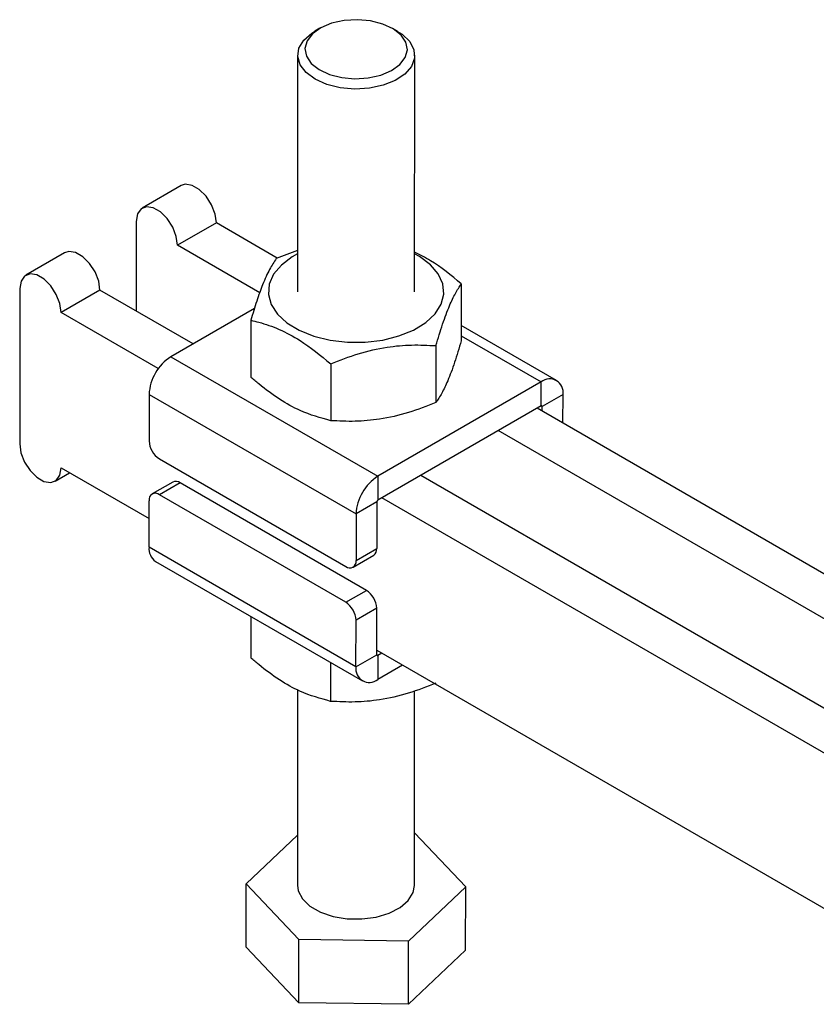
# Model space of a CAD drawing. Extents: x 28 to 407, y 19 to 290.
# Tile 8 of 11: x 226 to 280, y 223 to 290. Entities that reach past the tile are written whole.
import ezdxf

# ---------------------------------------------------------------- set-up
doc = ezdxf.new("R2010")
doc.units = 0
doc.layers.get('0').update_dxf_attribs({"linetype": 'CONTINUOUS'})

msp = doc.modelspace()

# ---------------------------------------------------------------- linework, layer by layer
at = {"color": 7, "linetype": 'CONTINUOUS'}
for p, q in [((246.41155, 289.838231), (246.058086, 289.634445)), ((251.712383, 289.632439), (251.359061, 289.836474)), ((244.884655, 288.000638), (244.878923, 271.83644)), ((252.87892, 271.833604), (252.884652, 287.997802)), ((236.916389, 279.085857), (234.264739, 277.555092)), ((233.850441, 276.640073), (233.84827, 270.515759)), ((239.330519, 276.536685), (236.678868, 275.00592)), ((243.496482, 274.129756), (239.330519, 276.536685)), ((242.294335, 271.761524), (236.678868, 275.00592)), ((244.879915, 274.642947), (243.418633, 274.100878)), ((228.961438, 274.493562), (226.309788, 272.962797)), ((225.89549, 272.047778), (225.891728, 261.43492)), ((231.375568, 271.94439), (228.723917, 270.413624)), ((237.740458, 268.267007), (231.375568, 271.94439)), ((256.068621, 272.367455), (256.067241, 268.480263)), ((241.935747, 270.688896), (236.219829, 267.389167)), ((235.361645, 266.578606), (228.723917, 270.413624)), ((241.688722, 269.883353), (241.687341, 265.996162)), ((262.584204, 265.771968), (256.067616, 269.536995)), ((254.33871, 268.149932), (254.337329, 264.26274)), ((236.219829, 267.389167), (250.361961, 259.2184)), ((247.14876, 266.907881), (247.14738, 263.020688)), ((261.534248, 265.668023), (250.361961, 259.2184)), ((261.533668, 264.035278), (261.534248, 265.668023)), ((234.734298, 264.817552), (234.733166, 261.633697)), ((234.734298, 264.817552), (248.876431, 256.646785)), ((263.018566, 264.810866), (261.604353, 263.994458)), ((263.017871, 262.851066), (263.018566, 264.810866)), ((261.533668, 264.035278), (250.361382, 257.585654)), ((314.354517, 233.190775), (261.250826, 263.871996)), ((261.604237, 263.667809), (261.604353, 263.994458)), ((311.702867, 231.66001), (258.599175, 262.341231)), ((228.720156, 259.800766), (234.731287, 256.327771)), ((235.439984, 260.408785), (248.167906, 253.055093)), ((228.305857, 258.885747), (229.305282, 259.462703)), ((250.361961, 259.2184), (250.361382, 257.585654)), ((306.399566, 228.59848), (253.295875, 259.279701)), ((236.353082, 258.825746), (234.938869, 258.009338)), ((236.853328, 258.776072), (235.439115, 257.959664)), ((249.58125, 251.422381), (236.853328, 258.776072)), ((248.167036, 250.605973), (235.439115, 257.959664)), ((234.73059, 254.367972), (234.731717, 257.55183)), ((250.290644, 257.463193), (248.876431, 256.646785)), ((250.290644, 257.463193), (250.289517, 254.279335)), ((303.747916, 227.067715), (250.644224, 257.748935)), ((248.876431, 256.646785), (248.875304, 253.462927)), ((248.872722, 246.197205), (234.73059, 254.367972)), ((248.668152, 253.00542), (250.082365, 253.821828)), ((248.875304, 253.462927), (250.289517, 254.279335)), ((235.164952, 253.406872), (249.30709, 245.236102)), ((248.167036, 250.605973), (249.58125, 251.422381)), ((250.288068, 250.197468), (248.873855, 249.38106)), ((250.286935, 247.013613), (250.288068, 250.197468)), ((241.681541, 249.641843), (241.680535, 246.811384)), ((248.872722, 246.197205), (248.873855, 249.38106)), ((248.872722, 246.197205), (250.286935, 247.013613)), ((250.287056, 247.340261), (289.856185, 224.478778)), ((250.640463, 247.136076), (250.35762, 246.972795)), ((247.141516, 246.487285), (247.140573, 243.835911)), ((250.35762, 246.972795), (250.357041, 245.340048)), ((252.053748, 246.319536), (250.357041, 245.340048)), ((244.869272, 244.628432), (244.86453, 231.262674)), ((252.864532, 231.259835), (252.869242, 244.545987)), ((241.361044, 231.364701), (244.865745, 234.687095)), ((252.865808, 234.859764), (256.368019, 231.157809)), ((241.359505, 227.037923), (241.361044, 231.364701)), ((244.960323, 227.560142), (241.361044, 231.364701)), ((256.368019, 231.157809), (252.46381, 227.456695)), ((256.366486, 226.831029), (256.368019, 231.157809)), ((244.95879, 223.23336), (244.960323, 227.560142)), ((252.46381, 227.456695), (244.960323, 227.560142)), ((244.95879, 223.23336), (241.359505, 227.037923)), ((252.462277, 223.129914), (252.46381, 227.456695)), ((256.366486, 226.831029), (252.462277, 223.129914)), ((252.462277, 223.129914), (244.95879, 223.23336))]:
    msp.add_line(p, q, dxfattribs=at)
at = {"color": 8, "linetype": 'CONTINUOUS'}
for p, q in [((256.067364, 268.826574), (261.534248, 265.668023)), ((261.533689, 264.035285), (261.604353, 263.994458)), ((250.35762, 246.972795), (250.28694, 247.013631))]:
    msp.add_line(p, q, dxfattribs=at)
at = {"color": 7, "linetype": 'CONTINUOUS', "flags": 128}
for points in [[(248.802702, 286.386648), (249.71112, 286.443016), (250.563222, 286.633258), (251.300942, 286.944403), (251.874004, 287.355252), (252.24336, 287.8378), (252.383836, 288.359169), (252.285858, 288.883823), (251.956101, 289.376012), (251.417043, 289.802188), (250.705412, 290.133318), (249.869714, 290.346824), (248.966895, 290.428167), (248.058482, 290.371795), (247.20638, 290.181553), (246.468655, 289.870412), (245.895593, 289.459563), (245.526238, 288.977014), (245.385761, 288.455646), (245.48374, 287.930992), (245.813496, 287.438803), (246.352554, 287.012626), (247.064185, 286.681497), (247.899883, 286.467988), (248.802702, 286.386648)], [(248.790832, 285.689782), (247.799294, 285.776046), (246.875953, 286.002004), (246.078825, 286.353452), (245.458001, 286.808307), (245.052481, 287.337997), (244.887753, 287.909233), (244.974167, 288.486122), (245.306288, 289.032415), (245.863253, 289.513792), (246.058086, 289.634445)], [(251.712383, 289.632439), (252.025667, 289.428833), (252.542913, 288.93265), (252.830303, 288.377813), (252.86977, 287.799189), (252.658838, 287.233134), (252.210765, 286.715212), (251.553693, 286.277973), (250.72892, 285.948885), (249.788267, 285.748625), (248.790832, 285.689782)], [(239.330519, 276.536685), (239.245429, 277.144393), (239.000029, 277.777352), (238.623916, 278.359222), (238.16245, 278.81982), (237.671303, 279.103586), (237.2097, 279.176301), (236.916389, 279.085857)], [(236.678868, 275.00592), (236.593779, 275.613628), (236.348379, 276.246587), (235.972266, 276.828457), (235.5108, 277.289055), (235.019652, 277.572821), (234.558049, 277.645536), (234.181678, 277.498422), (233.93593, 277.149228), (233.850441, 276.640073)], [(231.375568, 271.94439), (231.290478, 272.552098), (231.045078, 273.185057), (230.668965, 273.766926), (230.207499, 274.227524), (229.716351, 274.51129), (229.254749, 274.584005), (228.961438, 274.493562)], [(244.879838, 274.419207), (244.514122, 274.21364), (243.77475, 273.657718), (243.24435, 273.027171), (242.944622, 272.347823), (242.887849, 271.647477), (243.076352, 270.954808), (243.50241, 270.298178), (244.148582, 269.704467), (244.98842, 269.197979), (245.987531, 268.799454), (247.105016, 268.525204), (248.295131, 268.386457), (249.509141, 268.388897), (250.697347, 268.532423), (251.811111, 268.811155), (252.804828, 269.213687), (253.63782, 269.723536), (254.275981, 270.319829), (254.693189, 270.978152), (254.872358, 271.671558), (254.806154, 272.371657), (254.497289, 273.049784), (253.958404, 273.678182), (253.211569, 274.231118), (252.879835, 274.416371)], [(228.723917, 270.413624), (228.638828, 271.021333), (228.393428, 271.654292), (228.017315, 272.236161), (227.555849, 272.696759), (227.064701, 272.980525), (226.603098, 273.05324), (226.226727, 272.906127), (225.980979, 272.556932), (225.89549, 272.047778)], [(225.891728, 261.43492), (225.976817, 260.827212), (226.222217, 260.194252), (226.59833, 259.612383), (227.059796, 259.151785), (227.550944, 258.868019), (228.012547, 258.795304), (228.388918, 258.942417), (228.634666, 259.291612), (228.720156, 259.800766)], [(244.86453, 231.262674), (244.918879, 230.882665), (245.20627, 230.327828), (245.723521, 229.831643), (246.438131, 229.425286), (247.305201, 229.13429), (248.270252, 228.976938), (249.272641, 228.963118), (250.24939, 229.093699), (251.139119, 229.360476), (251.88593, 229.746685), (252.442895, 230.228061), (252.775016, 230.774358), (252.864532, 231.259835)]]:
    msp.add_lwpolyline(points, dxfattribs=at)
at = {"color": 7, "linetype": 'CONTINUOUS'}
for centre, radius, start, end in [((237.959321, 264.669448), 3.228421, 122.6023793, 177.3706277), ((262.113849, 264.957947), 0.916595, 350.76610573, 129.22313593), ((261.561268, 264.00146), 0.04365, 350.76868373, 129.21963398), ((236.268405, 261.703199), 1.536811, 182.59207228, 237.38090789), ((252.10149, 256.498659), 3.228459, 122.6027276, 177.3702794), ((236.561465, 258.380563), 0.491539, 53.57479081, 115.08363065), ((235.162843, 257.621448), 0.436711, 50.75624815, 189.17299041), ((250.444234, 257.456135), 0.153752, 122.60671046, 177.36895213), ((235.781266, 254.264114), 1.055797, 174.35472849, 234.28580579), ((249.789065, 254.23028), 0.50285, 305.68119725, 5.59838555), ((248.444178, 253.39331), 0.436711, 230.75635086, 9.1728877), ((248.752828, 250.127966), 1.536813, 2.59207365, 57.38087572), ((247.338615, 249.311558), 1.536813, 2.59207365, 57.38087572), ((250.33002, 247.006611), 0.04365, 170.76961269, 309.22055407), ((249.777439, 246.050123), 0.916594, 170.76605901, 309.22320467)]:
    msp.add_arc(centre, radius, start, end, dxfattribs=at)
for points, knots in [([(243.418633, 274.100878), (243.268539, 273.87172), (242.965096, 273.408436), (242.515395, 272.413223), (242.085411, 271.216465), (241.821757, 270.330431), (241.688722, 269.883353)], [0, 0, 0, 0, 0.264602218, 0.534942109, 0.765339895, 1, 1, 1, 1]), ([(256.068621, 272.367455), (255.373527, 272.946557), (254.32326, 273.821564), (253.244642, 274.360106), (252.879882, 274.542227)], [0, 0, 0, 0, 0.661826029, 1, 1, 1, 1]), ([(254.33871, 268.149932), (254.4889, 268.65287), (254.792536, 269.669653), (255.242315, 270.867363), (255.672179, 271.766918), (255.935669, 272.166057), (256.068621, 272.367455)], [0, 0, 0, 0, 0.264602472, 0.53494233, 0.765340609, 1, 1, 1, 1]), ([(241.688722, 269.883353), (241.872626, 269.840015), (242.505874, 269.690785), (243.626219, 269.300208), (245.293364, 268.425512), (246.453961, 267.476195), (247.14876, 266.907881)], [0, 0, 0, 0, 0.103333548, 0.355813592, 0.614353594, 1, 1, 1, 1]), ([(247.14876, 266.907881), (247.772839, 267.152571), (249.03453, 267.647258), (250.903791, 268.071417), (252.690615, 268.231488), (253.785999, 268.177283), (254.33871, 268.149932)], [0, 0, 0, 0, 0.264602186, 0.534941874, 0.76534034, 1, 1, 1, 1]), ([(256.067241, 268.480263), (255.917051, 267.977325), (255.613414, 266.960542), (255.163639, 265.762832), (254.733762, 264.86328), (254.470278, 264.464139), (254.337329, 264.26274)], [0, 0, 0, 0, 0.264602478, 0.534942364, 0.765340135, 1, 1, 1, 1]), ([(247.14738, 263.020688), (246.452449, 263.209697), (245.303222, 263.522267), (243.636603, 264.459733), (242.51576, 265.288431), (241.871203, 265.839086), (241.687341, 265.996162)], [0, 0, 0, 0, 0.3856433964, 0.6377486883, 0.8966667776, 1, 1, 1, 1]), ([(254.337329, 264.26274), (253.71325, 264.018049), (252.451559, 263.523359), (250.582293, 263.09921), (248.795474, 262.939133), (247.70009, 262.993337), (247.14738, 263.020688)], [0, 0, 0, 0, 0.26460226, 0.534942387, 0.765340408, 1, 1, 1, 1]), ([(247.140573, 243.835911), (246.445642, 244.024919), (245.296416, 244.337488), (243.629796, 245.274956), (242.508954, 246.103652), (241.864396, 246.654308), (241.680535, 246.811384)], [0, 0, 0, 0, 0.385643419, 0.637748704, 0.896666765, 1, 1, 1, 1]), ([(254.330523, 245.077962), (253.706443, 244.833271), (252.444753, 244.338584), (250.575491, 243.914427), (248.788672, 243.75435), (247.693286, 243.808558), (247.140573, 243.835911)], [0, 0, 0, 0, 0.2646022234, 0.5349418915, 0.7653399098, 1, 1, 1, 1])]:
    msp.add_open_spline(points, degree=3, knots=knots, dxfattribs=at)

doc.saveas('drawing.dxf')
